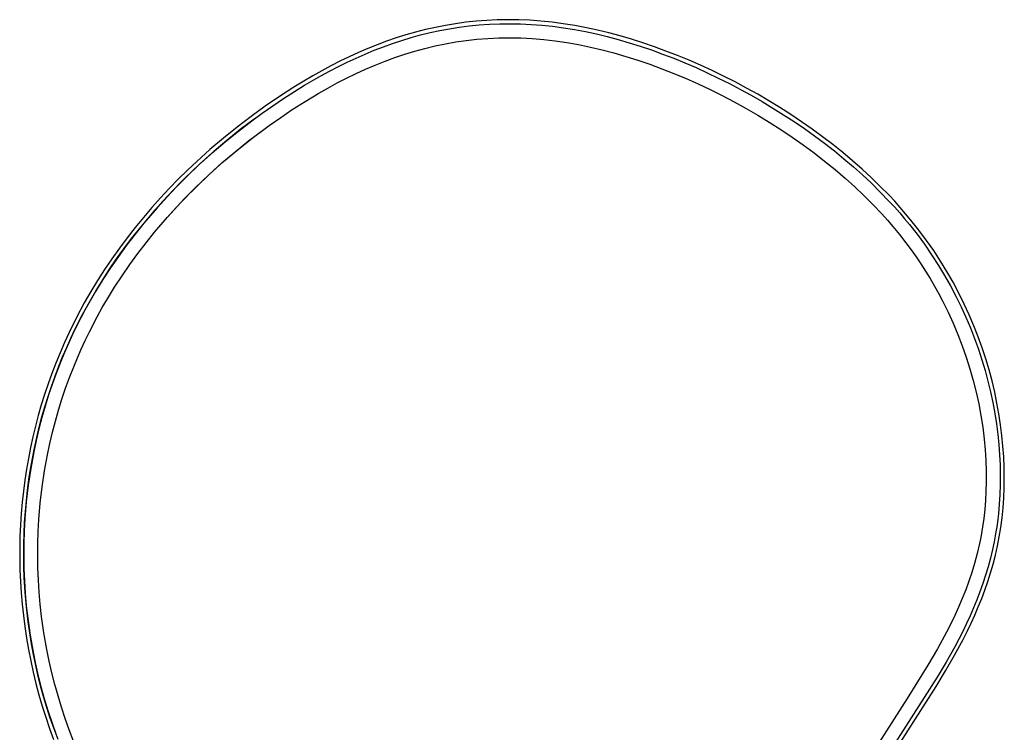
# Model space of a CAD drawing. Header units: millimetres. Extents: x 1723 to 2954, y 531 to 1242.
# Tile 3 of 3: x 2463 to 2954, y 886 to 1242. Entities that reach past the tile are written whole.
import ezdxf

# ---------------------------------------------------------------- set-up
doc = ezdxf.new("R2010")
doc.units = ezdxf.units.MM
doc.layers.add('Make2D$visible$Curves', color=7, linetype='Continuous', true_color=0x000000)

msp = doc.modelspace()

# ---------------------------------------------------------------- linework, layer by layer
at = {"layer": 'Make2D$visible$Curves'}
for p, q in [((2670.61, 1238.17), (2665.66, 1237.04)), ((2675.64, 1239.16), (2670.61, 1238.17)), ((2680.69, 1240.01), (2675.64, 1239.16)), ((2677.63, 1237.48), (2682.54, 1238.26)), ((2685.82, 1240.71), (2680.69, 1240.01)), ((2682.54, 1238.26), (2687.48, 1238.89)), ((2690.98, 1241.26), (2685.82, 1240.71)), ((2687.48, 1238.89), (2692.5, 1239.39)), ((2696.23, 1241.67), (2690.98, 1241.26)), ((2692.5, 1239.39), (2697.53, 1239.74)), ((2701.49, 1241.92), (2696.23, 1241.67)), ((2697.53, 1239.74), (2702.67, 1239.95)), ((2706.88, 1242.01), (2701.49, 1241.92)), ((2702.67, 1239.95), (2707.82, 1240.01)), ((2712.26, 1241.94), (2706.88, 1242.01)), ((2707.82, 1240.01), (2713.06, 1239.91)), ((2717.74, 1241.7), (2712.26, 1241.94)), ((2713.06, 1239.91), (2718.3, 1239.66)), ((2723.2, 1241.3), (2717.74, 1241.7)), ((2718.3, 1239.66), (2723.65, 1239.25)), ((2728.82, 1240.73), (2723.2, 1241.3)), ((2723.65, 1239.25), (2729, 1238.69)), ((2734.41, 1239.99), (2728.82, 1240.73)), ((2729, 1238.69), (2734.5, 1237.96)), ((2740.19, 1239.07), (2734.41, 1239.99)), ((2734.5, 1237.96), (2739.98, 1237.07)), ((2745.93, 1237.98), (2740.19, 1239.07)), ((2751.51, 1236.77), (2745.93, 1237.98)), ((2651.06, 1232.86), (2646.29, 1231.21)), ((2655.88, 1234.38), (2651.06, 1232.86)), ((2653.86, 1231.66), (2658.52, 1233.08)), ((2660.74, 1235.78), (2655.88, 1234.38)), ((2658.52, 1233.08), (2663.24, 1234.37)), ((2665.66, 1237.04), (2660.74, 1235.78)), ((2663.24, 1234.37), (2667.98, 1235.54)), ((2667.98, 1235.54), (2672.79, 1236.58)), ((2672.79, 1236.58), (2677.63, 1237.48)), ((2696.73, 1232.68), (2702.2, 1232.93)), ((2702.2, 1232.93), (2707.67, 1233.01)), ((2707.67, 1233.01), (2713.14, 1232.9)), ((2713.14, 1232.9), (2718.91, 1232.61)), ((2739.98, 1237.07), (2745.46, 1236.04)), ((2745.46, 1236.04), (2750.91, 1234.86)), ((2750.91, 1234.86), (2756.35, 1233.54)), ((2757.06, 1235.42), (2751.51, 1236.77)), ((2756.35, 1233.54), (2761.76, 1232.1)), ((2762.74, 1233.9), (2757.06, 1235.42)), ((2768.38, 1232.24), (2762.74, 1233.9)), ((2641.56, 1229.44), (2636.86, 1227.55)), ((2640.09, 1226.71), (2644.64, 1228.48)), ((2646.29, 1231.21), (2641.56, 1229.44)), ((2644.64, 1228.48), (2649.23, 1230.13)), ((2649.23, 1230.13), (2653.86, 1231.66)), ((2665.36, 1227.69), (2670.42, 1228.91)), ((2670.42, 1228.91), (2675.6, 1230)), ((2675.6, 1230), (2680.8, 1230.91)), ((2680.8, 1230.91), (2686.03, 1231.67)), ((2686.03, 1231.67), (2691.28, 1232.25)), ((2691.28, 1232.25), (2696.73, 1232.68)), ((2718.91, 1232.61), (2724.67, 1232.13)), ((2724.67, 1232.13), (2730.41, 1231.46)), ((2730.41, 1231.46), (2736.12, 1230.63)), ((2736.12, 1230.63), (2742.03, 1229.58)), ((2742.03, 1229.58), (2747.91, 1228.36)), ((2747.91, 1228.36), (2753.75, 1226.98)), ((2761.76, 1232.1), (2767.28, 1230.49)), ((2767.28, 1230.49), (2772.77, 1228.76)), ((2774.13, 1230.42), (2768.38, 1232.24)), ((2772.77, 1228.76), (2778.34, 1226.87)), ((2779.83, 1228.47), (2774.13, 1230.42)), ((2785.61, 1226.36), (2779.83, 1228.47)), ((2627.58, 1223.44), (2623.01, 1221.22)), ((2632.21, 1225.55), (2627.58, 1223.44)), ((2631.12, 1222.87), (2635.58, 1224.84)), ((2636.86, 1227.55), (2632.21, 1225.55)), ((2635.58, 1224.84), (2640.09, 1226.71)), ((2645.49, 1221.31), (2650.41, 1223.12)), ((2650.41, 1223.12), (2655.35, 1224.79)), ((2655.35, 1224.79), (2660.33, 1226.31)), ((2660.33, 1226.31), (2665.36, 1227.69)), ((2753.75, 1226.98), (2759.55, 1225.44)), ((2759.55, 1225.44), (2765.6, 1223.68)), ((2765.6, 1223.68), (2771.61, 1221.77)), ((2778.34, 1226.87), (2783.88, 1224.87)), ((2783.88, 1224.87), (2789.47, 1222.72)), ((2791.35, 1224.12), (2785.61, 1226.36)), ((2797.14, 1221.73), (2791.35, 1224.12)), ((2618.44, 1218.89), (2613.93, 1216.47)), ((2617.86, 1216.32), (2622.26, 1218.61)), ((2623.01, 1221.22), (2618.44, 1218.89)), ((2622.26, 1218.61), (2626.67, 1220.79)), ((2626.67, 1220.79), (2631.12, 1222.87)), ((2635.81, 1217.3), (2640.62, 1219.37)), ((2640.62, 1219.37), (2645.49, 1221.31)), ((2771.61, 1221.77), (2777.57, 1219.72)), ((2777.57, 1219.72), (2783.49, 1217.54)), ((2789.47, 1222.72), (2795.02, 1220.46)), ((2795.02, 1220.46), (2800.61, 1218.05)), ((2802.89, 1219.23), (2797.14, 1221.73)), ((2808.65, 1216.58), (2802.89, 1219.23)), ((2609.43, 1213.94), (2604.97, 1211.33)), ((2605.35, 1209.23), (2613.51, 1213.95)), ((2613.93, 1216.47), (2609.43, 1213.94)), ((2613.51, 1213.95), (2617.86, 1216.32)), ((2626.31, 1212.81), (2631.05, 1215.12)), ((2631.05, 1215.12), (2635.81, 1217.3)), ((2783.49, 1217.54), (2789.6, 1215.12)), ((2789.6, 1215.12), (2795.67, 1212.58)), ((2800.61, 1218.05), (2806.15, 1215.54)), ((2806.15, 1215.54), (2811.72, 1212.88)), ((2814.37, 1213.81), (2808.65, 1216.58)), ((2820.08, 1210.9), (2814.37, 1213.81)), ((2599.98, 1208.29), (2592.82, 1203.69)), ((2604.97, 1211.33), (2599.98, 1208.29)), ((2600.3, 1206.13), (2605.35, 1209.23)), ((2617, 1207.89), (2621.63, 1210.4)), ((2621.63, 1210.4), (2626.31, 1212.81)), ((2795.67, 1212.58), (2801.68, 1209.9)), ((2801.68, 1209.9), (2807.62, 1207.09)), ((2811.72, 1212.88), (2817.23, 1210.12)), ((2817.23, 1210.12), (2822.74, 1207.23)), ((2825.73, 1207.89), (2820.08, 1210.9)), ((2592.82, 1203.69), (2585.66, 1198.8)), ((2594.89, 1202.65), (2600.3, 1206.13)), ((2605.64, 1201.2), (2612.42, 1205.28)), ((2612.42, 1205.28), (2617, 1207.89)), ((2807.62, 1207.09), (2813.66, 1204.09)), ((2813.66, 1204.09), (2819.64, 1200.95)), ((2822.74, 1207.23), (2828.19, 1204.24)), ((2831.36, 1204.74), (2825.73, 1207.89)), ((2828.19, 1204.24), (2833.61, 1201.12)), ((2836.93, 1201.48), (2831.36, 1204.74)), ((2585.66, 1198.8), (2578.63, 1193.73)), ((2584.27, 1195.37), (2589.54, 1199.06)), ((2589.54, 1199.06), (2594.89, 1202.65)), ((2599.22, 1197.12), (2605.64, 1201.2)), ((2819.64, 1200.95), (2825.55, 1197.69)), ((2833.61, 1201.12), (2838.97, 1197.91)), ((2842.44, 1198.11), (2836.93, 1201.48)), ((2578.63, 1193.73), (2571.65, 1188.4)), ((2579.08, 1191.57), (2584.27, 1195.37)), ((2593.42, 1193.24), (2599.22, 1197.12)), ((2825.55, 1197.69), (2831.38, 1194.31)), ((2831.38, 1194.31), (2837.17, 1190.79)), ((2838.97, 1197.91), (2844.27, 1194.58)), ((2847.88, 1194.62), (2842.44, 1198.11)), ((2844.27, 1194.58), (2849.51, 1191.15)), ((2853.25, 1191.03), (2847.88, 1194.62)), ((2572.33, 1186.39), (2579.08, 1191.57)), ((2580.13, 1192.38), (2573.29, 1187.15)), ((2579.93, 1183.43), (2587.71, 1189.22)), ((2580.14, 1192.36), (2580.13, 1192.38)), ((2587.71, 1189.22), (2593.42, 1193.24)), ((2837.17, 1190.79), (2842.89, 1187.14)), ((2849.51, 1191.15), (2854.66, 1187.63)), ((2858.54, 1187.33), (2853.25, 1191.03)), ((2571.65, 1188.4), (2564.82, 1182.88)), ((2565.73, 1181.03), (2572.33, 1186.39)), ((2573.29, 1187.15), (2566.58, 1181.75)), ((2577.44, 1181.51), (2584.31, 1186.76)), ((2842.89, 1187.14), (2848.52, 1183.36)), ((2854.66, 1187.63), (2859.74, 1183.99)), ((2863.73, 1183.53), (2858.54, 1187.33)), ((2859.74, 1183.99), (2864.72, 1180.28)), ((2564.82, 1182.88), (2558.13, 1177.16)), ((2559.27, 1175.5), (2565.73, 1181.03)), ((2566.58, 1181.75), (2560.03, 1176.17)), ((2570.71, 1176.08), (2577.44, 1181.51)), ((2572.33, 1177.41), (2579.93, 1183.43)), ((2848.52, 1183.36), (2854.07, 1179.46)), ((2854.07, 1179.46), (2859.46, 1175.48)), ((2868.84, 1179.63), (2863.73, 1183.53)), ((2864.72, 1180.28), (2869.62, 1176.46)), ((2873.82, 1175.64), (2868.84, 1179.63)), ((2558.13, 1177.16), (2551.59, 1171.27)), ((2552.96, 1169.8), (2559.27, 1175.5)), ((2560.03, 1176.17), (2553.62, 1170.41)), ((2564.14, 1170.46), (2570.71, 1176.08)), ((2564.93, 1171.15), (2572.33, 1177.41)), ((2859.46, 1175.48), (2864.76, 1171.38)), ((2869.62, 1176.46), (2874.4, 1172.56)), ((2878.71, 1171.53), (2873.82, 1175.64)), ((2552.96, 1169.8), (2545.65, 1162.8)), ((2552.96, 1169.8), (2546.62, 1163.76)), ((2551.59, 1171.27), (2546.92, 1166.84)), ((2548.44, 1165.53), (2552.96, 1169.8)), ((2552.96, 1169.8), (2552.96, 1169.8)), ((2557.72, 1164.67), (2564.93, 1171.15)), ((2557.72, 1164.67), (2564.14, 1170.46)), ((2864.76, 1171.38), (2869.96, 1167.15)), ((2874.4, 1172.56), (2879.09, 1168.56)), ((2883.46, 1167.36), (2878.71, 1171.53)), ((2546.92, 1166.84), (2542.35, 1162.33)), ((2544.01, 1161.16), (2548.44, 1165.53)), ((2550.57, 1157.82), (2557.72, 1164.67)), ((2551.53, 1158.76), (2557.72, 1164.67)), ((2869.96, 1167.15), (2875.05, 1162.8)), ((2879.09, 1168.56), (2883.63, 1164.5)), ((2888.1, 1163.08), (2883.46, 1167.36)), ((2883.63, 1164.5), (2888.08, 1160.33)), ((2542.35, 1162.33), (2537.86, 1157.71)), ((2545.65, 1162.8), (2538.57, 1155.56)), ((2539.67, 1156.71), (2544.01, 1161.16)), ((2546.62, 1163.76), (2540.47, 1157.54)), ((2875.05, 1162.8), (2879.77, 1158.55)), ((2888.08, 1160.33), (2892.53, 1155.95)), ((2892.54, 1158.76), (2888.1, 1163.08)), ((2538.57, 1155.56), (2531.74, 1148.08)), ((2537.86, 1157.71), (2533.47, 1153.01)), ((2540.47, 1157.54), (2534.49, 1151.16)), ((2535.42, 1152.18), (2539.67, 1156.71)), ((2543.66, 1150.75), (2550.57, 1157.82)), ((2545.51, 1152.69), (2551.53, 1158.76)), ((2879.77, 1158.55), (2884.38, 1154.17)), ((2892.53, 1155.95), (2896.86, 1151.45)), ((2896.88, 1154.34), (2892.54, 1158.76)), ((2899.7, 1151.32), (2896.88, 1154.34)), ((2534.49, 1151.16), (2528.69, 1144.61)), ((2533.47, 1153.01), (2529.16, 1148.18)), ((2531.12, 1147.38), (2535.42, 1152.18)), ((2536.98, 1143.45), (2543.66, 1150.75)), ((2539.66, 1146.45), (2545.51, 1152.69)), ((2884.38, 1154.17), (2888.87, 1149.68)), ((2888.87, 1149.68), (2893.23, 1145.06)), ((2896.86, 1151.45), (2899.56, 1148.51)), ((2902.47, 1148.26), (2899.7, 1151.32)), ((2529.16, 1148.18), (2524.94, 1143.25)), ((2531.74, 1148.08), (2525.15, 1140.38)), ((2526.91, 1142.49), (2531.12, 1147.38)), ((2528.69, 1144.61), (2528.7, 1144.59)), ((2534, 1140.04), (2539.66, 1146.45)), ((2893.23, 1145.06), (2896.05, 1141.94)), ((2899.56, 1148.51), (2902.21, 1145.52)), ((2902.21, 1145.52), (2904.68, 1142.63)), ((2905.18, 1145.14), (2902.47, 1148.26)), ((2907.82, 1141.97), (2905.18, 1145.14)), ((2525.15, 1140.38), (2520.79, 1134.96)), ((2524.94, 1143.25), (2520.83, 1138.23)), ((2522.92, 1137.64), (2526.91, 1142.49)), ((2530.55, 1135.93), (2536.98, 1143.45)), ((2896.05, 1141.94), (2898.8, 1138.75)), ((2904.68, 1142.63), (2907.08, 1139.71)), ((2907.08, 1139.71), (2910.88, 1134.86)), ((2911.79, 1136.97), (2907.82, 1141.97)), ((2520.79, 1134.96), (2516.55, 1129.42)), ((2520.83, 1138.23), (2516.84, 1133.12)), ((2519.04, 1132.71), (2522.92, 1137.64)), ((2526.29, 1130.63), (2530.55, 1135.93)), ((2898.8, 1138.75), (2902.1, 1134.73)), ((2902.1, 1134.73), (2905.3, 1130.63)), ((2910.88, 1134.86), (2914.53, 1129.9)), ((2915.6, 1131.84), (2911.79, 1136.97)), ((2516.84, 1133.12), (2512.95, 1127.92)), ((2515.26, 1127.68), (2519.04, 1132.71)), ((2522.16, 1125.24), (2526.29, 1130.63)), ((2905.3, 1130.63), (2907.88, 1127.16)), ((2914.53, 1129.9), (2918.14, 1124.67)), ((2919.19, 1126.69), (2915.6, 1131.84)), ((2512.95, 1127.92), (2509.19, 1122.62)), ((2511.6, 1122.58), (2515.26, 1127.68)), ((2516.55, 1129.42), (2512.45, 1123.79)), ((2518.16, 1119.74), (2522.16, 1125.24)), ((2907.88, 1127.16), (2910.38, 1123.63)), ((2922.62, 1121.43), (2919.19, 1126.69)), ((2509.19, 1122.62), (2505.56, 1117.24)), ((2508.06, 1117.39), (2511.6, 1122.58)), ((2512.45, 1123.79), (2508.49, 1118.04)), ((2910.38, 1123.63), (2912.8, 1120.04)), ((2912.8, 1120.04), (2915.15, 1116.41)), ((2918.14, 1124.67), (2921.58, 1119.32)), ((2925.8, 1116.21), (2922.62, 1121.43)), ((2505.56, 1117.24), (2502.05, 1111.77)), ((2504.63, 1112.12), (2508.06, 1117.39)), ((2508.49, 1118.04), (2504.69, 1112.21)), ((2514.31, 1114.14), (2518.16, 1119.74)), ((2915.15, 1116.41), (2917.41, 1112.72)), ((2921.58, 1119.32), (2924.62, 1114.27)), ((2928.83, 1110.9), (2925.8, 1116.21)), ((2502.05, 1111.77), (2498.68, 1106.22)), ((2504.69, 1112.21), (2501.04, 1106.27)), ((2501.34, 1106.78), (2504.63, 1112.12)), ((2510.6, 1108.46), (2514.31, 1114.14)), ((2917.41, 1112.72), (2919.59, 1108.98)), ((2924.62, 1114.27), (2927.52, 1109.13)), ((2931.71, 1105.5), (2928.83, 1110.9)), ((2498.68, 1106.22), (2495.46, 1100.59)), ((2498.18, 1101.35), (2501.34, 1106.78)), ((2501.04, 1106.27), (2498.37, 1101.69)), ((2507.05, 1102.68), (2510.6, 1108.46)), ((2919.59, 1108.98), (2921.69, 1105.2)), ((2921.69, 1105.2), (2923.71, 1101.37)), ((2927.52, 1109.13), (2930.27, 1103.91)), ((2934.42, 1100.01), (2931.71, 1105.5)), ((2495.46, 1100.59), (2491.54, 1093.27)), ((2494.58, 1094.78), (2498.18, 1101.35)), ((2498.37, 1101.69), (2495.79, 1097.05)), ((2504.45, 1098.23), (2507.05, 1102.68)), ((2923.71, 1101.37), (2926.39, 1095.94)), ((2930.19, 1104.06), (2930.19, 1104.07)), ((2930.27, 1103.91), (2932.87, 1098.62)), ((2495.79, 1097.05), (2491.78, 1089.32)), ((2501.95, 1093.72), (2504.45, 1098.23)), ((2926.39, 1095.94), (2928.9, 1090.43)), ((2932.87, 1098.62), (2935.24, 1093.42)), ((2936.89, 1094.63), (2934.42, 1100.01)), ((2491.54, 1093.27), (2487.86, 1085.82)), ((2490.95, 1087.63), (2494.58, 1094.78)), ((2498.05, 1086.2), (2501.95, 1093.72)), ((2928.9, 1090.43), (2931.25, 1084.85)), ((2935.24, 1093.42), (2937.47, 1088.15)), ((2939.2, 1089.18), (2936.89, 1094.63)), ((2487.86, 1085.82), (2485.55, 1080.79)), ((2488.76, 1083.03), (2490.95, 1087.63)), ((2491.78, 1089.32), (2489.63, 1084.89)), ((2495.96, 1081.89), (2498.05, 1086.2)), ((2937.47, 1088.15), (2939.54, 1082.83)), ((2941.36, 1083.67), (2939.2, 1089.18)), ((2485.55, 1080.79), (2483.35, 1075.72)), ((2486.67, 1078.39), (2488.76, 1083.03)), ((2489.63, 1084.89), (2487.57, 1080.41)), ((2493.95, 1077.55), (2495.96, 1081.89)), ((2931.25, 1084.85), (2933.43, 1079.2)), ((2939.54, 1082.83), (2941.47, 1077.45)), ((2943.37, 1078.1), (2941.36, 1083.67)), ((2483.35, 1075.72), (2481.26, 1070.6)), ((2485.59, 1075.9), (2483.71, 1071.35)), ((2484.67, 1073.71), (2486.67, 1078.39)), ((2487.57, 1080.41), (2485.59, 1075.9)), ((2492.04, 1073.16), (2493.95, 1077.55)), ((2933.43, 1079.2), (2935.43, 1073.48)), ((2941.47, 1077.45), (2943.19, 1072.21)), ((2945.15, 1072.66), (2943.37, 1078.1)), ((2483.71, 1071.35), (2481.57, 1065.85)), ((2482.77, 1068.99), (2484.67, 1073.71)), ((2490.2, 1068.74), (2492.04, 1073.16)), ((2935.43, 1073.48), (2937.25, 1067.7)), ((2943.19, 1072.21), (2944.77, 1066.93)), ((2946.78, 1067.18), (2945.15, 1072.66)), ((2481.26, 1070.6), (2479.28, 1065.44)), ((2481.57, 1065.85), (2479.55, 1060.31)), ((2480.87, 1063.99), (2482.77, 1068.99)), ((2488.12, 1063.39), (2490.2, 1068.74)), ((2937.25, 1067.7), (2938.9, 1061.88)), ((2944.77, 1066.93), (2946.21, 1061.61)), ((2948.26, 1061.65), (2946.78, 1067.18)), ((2479.28, 1065.44), (2477.41, 1060.22)), ((2479.08, 1058.95), (2480.87, 1063.99)), ((2486.16, 1058), (2488.12, 1063.39)), ((2938.9, 1061.88), (2940.37, 1056)), ((2946.21, 1061.61), (2947.5, 1056.25)), ((2949.59, 1056.08), (2948.26, 1061.65)), ((2477.41, 1060.22), (2475.65, 1054.96)), ((2477.4, 1053.88), (2479.08, 1058.95)), ((2479.55, 1060.31), (2477.67, 1054.71)), ((2484.33, 1052.56), (2486.16, 1058)), ((2940.37, 1056), (2941.64, 1050.21)), ((2947.5, 1056.25), (2948.65, 1050.85)), ((2950.73, 1050.63), (2949.59, 1056.08)), ((2475.65, 1054.96), (2474.01, 1049.67)), ((2475.83, 1048.77), (2477.4, 1053.88)), ((2477.67, 1054.71), (2475.92, 1049.08)), ((2482.63, 1047.08), (2484.33, 1052.56)), ((2474.01, 1049.67), (2472.48, 1044.34)), ((2475.92, 1049.08), (2474.3, 1043.41)), ((2474.36, 1043.65), (2475.83, 1048.77)), ((2481.05, 1041.56), (2482.63, 1047.08)), ((2941.64, 1050.21), (2942.72, 1044.38)), ((2948.65, 1050.85), (2949.65, 1045.42)), ((2951.72, 1045.16), (2950.73, 1050.63)), ((2472.48, 1044.34), (2471.08, 1039.03)), ((2474.3, 1043.41), (2472.81, 1037.7)), ((2473.01, 1038.51), (2474.36, 1043.65)), ((2479.6, 1036.01), (2481.05, 1041.56)), ((2942.72, 1044.38), (2943.63, 1038.52)), ((2949.65, 1045.42), (2950.46, 1040.21)), ((2952.54, 1039.76), (2951.72, 1045.16)), ((2471.08, 1039.03), (2469.8, 1033.7)), ((2472.81, 1037.7), (2471.45, 1031.95)), ((2471.76, 1033.34), (2473.01, 1038.51)), ((2943.63, 1038.52), (2944.35, 1032.64)), ((2950.46, 1040.21), (2951.13, 1034.99)), ((2953.22, 1034.35), (2952.54, 1039.76)), ((2469.8, 1033.7), (2468.62, 1028.34)), ((2471.45, 1031.95), (2470.23, 1026.18)), ((2470.63, 1028.14), (2471.76, 1033.34)), ((2478.28, 1030.42), (2479.6, 1036.01)), ((2944.35, 1032.64), (2944.85, 1027.27)), ((2951.13, 1034.99), (2951.66, 1029.85)), ((2953.73, 1029.03), (2953.22, 1034.35)), ((2468.62, 1028.34), (2467.57, 1022.95)), ((2469.59, 1022.91), (2470.63, 1028.14)), ((2477.09, 1024.81), (2478.28, 1030.42)), ((2944.85, 1027.27), (2945.18, 1021.89)), ((2951.66, 1029.85), (2952.04, 1024.7)), ((2954.1, 1023.7), (2953.73, 1029.03)), ((2467.57, 1022.95), (2466.62, 1017.52)), ((2468.67, 1017.66), (2469.59, 1022.91)), ((2470.23, 1026.18), (2468.72, 1017.95)), ((2475.62, 1016.8), (2477.09, 1024.81)), ((2945.18, 1021.89), (2945.36, 1016.5)), ((2952.04, 1024.7), (2952.28, 1019.7)), ((2954.32, 1018.53), (2954.1, 1023.7)), ((2466.62, 1017.52), (2465.79, 1012.06)), ((2468.72, 1017.95), (2467.48, 1009.67)), ((2467.86, 1012.4), (2468.67, 1017.66)), ((2474.42, 1008.75), (2475.62, 1016.8)), ((2952.28, 1019.7), (2952.39, 1014.69)), ((2954.39, 1013.34), (2954.32, 1018.53)), ((2465.79, 1012.06), (2465.07, 1006.59)), ((2467.15, 1007.11), (2467.86, 1012.4)), ((2945.36, 1016.5), (2945.37, 1011.11)), ((2952.39, 1014.69), (2952.35, 1009.8)), ((2954.32, 1008.29), (2954.39, 1013.34)), ((2467.48, 1009.67), (2466.51, 1001.35)), ((2466.55, 1001.77), (2467.15, 1007.11)), ((2473.47, 1000.66), (2474.42, 1008.75)), ((2945.37, 1011.11), (2945.25, 1006.56)), ((2952.35, 1009.8), (2952.19, 1004.92)), ((2954.1, 1003.24), (2954.32, 1008.29)), ((2465.07, 1006.59), (2464.48, 1001.1)), ((2945.01, 1002.02), (2944.63, 997.48)), ((2945.25, 1006.56), (2945.01, 1002.02)), ((2952.19, 1004.92), (2951.89, 1000.14)), ((2953.75, 998.31), (2954.1, 1003.24)), ((2464.48, 1001.1), (2463.98, 995.48)), ((2466.51, 1001.35), (2465.81, 993.01)), ((2466.06, 996.42), (2466.55, 1001.77)), ((2472.8, 992.54), (2473.47, 1000.66)), ((2944.63, 997.48), (2944.13, 992.96)), ((2951.89, 1000.14), (2951.46, 995.38)), ((2953.25, 993.38), (2953.75, 998.31)), ((2463.98, 995.48), (2463.61, 989.85)), ((2465.81, 993.01), (2465.47, 986.79)), ((2465.68, 990.97), (2466.06, 996.42)), ((2472.46, 986.48), (2472.8, 992.54)), ((2944.13, 992.96), (2943.69, 989.8)), ((2951.14, 992.6), (2950.77, 989.82)), ((2951.46, 995.38), (2951.14, 992.6)), ((2952.61, 988.54), (2953.25, 993.38)), ((2463.61, 989.85), (2463.37, 984.22)), ((2465.41, 985.51), (2465.68, 990.97)), ((2943.69, 989.8), (2943.19, 986.66)), ((2950.77, 989.82), (2950.06, 985.29)), ((2951.84, 983.86), (2952.61, 988.54)), ((2463.37, 984.22), (2463.24, 978.58)), ((2465.26, 980.02), (2465.41, 985.51)), ((2465.47, 986.79), (2465.27, 980.56)), ((2472.27, 980.42), (2472.46, 986.48)), ((2942.63, 983.53), (2941.99, 980.41)), ((2943.19, 986.66), (2942.63, 983.53)), ((2950.06, 985.29), (2949.34, 981.37)), ((2950.95, 979.26), (2951.84, 983.86)), ((2463.24, 978.58), (2463.24, 972.88)), ((2465.27, 980.56), (2465.23, 974.32)), ((2465.23, 974.54), (2465.26, 980.02)), ((2472.23, 974.35), (2472.27, 980.42)), ((2941.99, 980.41), (2940.84, 975.44)), ((2948.52, 977.48), (2947.48, 973.14)), ((2949.34, 981.37), (2948.52, 977.48)), ((2949.92, 974.69), (2950.95, 979.26)), ((2463.24, 972.88), (2463.36, 967.19)), ((2465.3, 969.04), (2465.23, 974.54)), ((2465.23, 974.32), (2465.33, 968.09)), ((2472.33, 968.29), (2472.23, 974.35)), ((2940.84, 975.44), (2939.52, 970.52)), ((2947.48, 973.14), (2946.33, 968.86)), ((2948.78, 970.24), (2949.92, 974.69)), ((2465.5, 963.55), (2465.3, 969.04)), ((2465.33, 968.09), (2465.58, 961.86)), ((2472.57, 962.23), (2472.33, 968.29)), ((2939.52, 970.52), (2938.18, 966.08)), ((2946.33, 968.86), (2945.07, 964.66)), ((2947.52, 965.82), (2948.78, 970.24)), ((2463.36, 967.19), (2463.6, 961.5)), ((2465.94, 956.17), (2465.5, 963.55)), ((2938.18, 966.08), (2936.71, 961.69)), ((2945.07, 964.66), (2943.71, 960.5)), ((2946.15, 961.5), (2947.52, 965.82)), ((2463.6, 961.5), (2463.96, 955.81)), ((2465.58, 961.86), (2465.98, 955.64)), ((2472.96, 956.17), (2472.57, 962.23)), ((2936.71, 961.69), (2935.12, 957.33)), ((2943.71, 960.5), (2942.25, 956.41)), ((2944.68, 957.21), (2946.15, 961.5)), ((2463.96, 955.81), (2464.45, 950.17)), ((2466.6, 948.81), (2465.94, 956.17)), ((2465.98, 955.64), (2466.53, 949.43)), ((2473.5, 950.13), (2472.96, 956.17)), ((2933.41, 953.02), (2931.59, 948.75)), ((2935.12, 957.33), (2933.41, 953.02)), ((2942.25, 956.41), (2940.7, 952.36)), ((2941.42, 948.84), (2943.1, 953.01)), ((2943.1, 953.01), (2944.68, 957.21)), ((2464.45, 950.17), (2465.06, 944.53)), ((2466.53, 949.43), (2467.23, 943.23)), ((2467.47, 941.38), (2466.6, 948.81)), ((2474.17, 944.1), (2473.5, 950.13)), ((2931.59, 948.75), (2929.68, 944.52)), ((2939.05, 948.36), (2937.32, 944.4)), ((2940.7, 952.36), (2939.05, 948.36)), ((2939.66, 944.73), (2941.42, 948.84)), ((2465.06, 944.53), (2465.77, 938.97)), ((2467.23, 943.23), (2468.42, 934.74)), ((2475.34, 935.83), (2474.17, 944.1)), ((2929.68, 944.52), (2927.66, 940.34)), ((2937.32, 944.4), (2935.51, 940.48)), ((2937.81, 940.66), (2939.66, 944.73)), ((2465.77, 938.97), (2466.64, 933.26)), ((2468.08, 936.98), (2467.47, 941.38)), ((2927.66, 940.34), (2925.57, 936.19)), ((2935.51, 940.48), (2933.62, 936.6)), ((2935.87, 936.63), (2937.81, 940.66)), ((2466.64, 933.26), (2467.62, 927.56)), ((2468.96, 931.46), (2468.08, 936.98)), ((2468.42, 934.74), (2469.9, 926.29)), ((2476.77, 927.61), (2475.34, 935.83)), ((2925.57, 936.19), (2921.06, 927.87)), ((2933.62, 936.6), (2929.63, 928.9)), ((2933.86, 932.63), (2935.87, 936.63)), ((2469.96, 925.95), (2468.96, 931.46)), ((2929.63, 928.9), (2925.38, 921.3)), ((2929.62, 924.72), (2933.86, 932.63)), ((2467.62, 927.56), (2468.74, 921.9)), ((2469.9, 926.29), (2471.12, 920.29)), ((2471.09, 920.44), (2469.96, 925.95)), ((2477.96, 921.76), (2476.77, 927.61)), ((2921.06, 927.87), (2916.31, 919.68)), ((2925.12, 916.89), (2929.62, 924.72)), ((2468.74, 921.9), (2469.97, 916.25)), ((2472.33, 914.96), (2471.09, 920.44)), ((2471.12, 920.29), (2472.48, 914.31)), ((2479.29, 915.95), (2477.96, 921.76)), ((2916.31, 919.68), (2905.95, 903.07)), ((2925.38, 921.3), (2920.9, 913.74)), ((2469.97, 916.25), (2471.35, 910.58)), ((2473.69, 909.5), (2472.33, 914.96)), ((2472.48, 914.31), (2473.99, 908.37)), ((2480.76, 910.16), (2479.29, 915.95)), ((2920.9, 913.74), (2864.22, 825)), ((2920.4, 909.09), (2925.12, 916.89)), ((2471.35, 910.58), (2472.85, 904.94)), ((2475.17, 904.08), (2473.69, 909.5)), ((2482.36, 904.42), (2480.76, 910.16)), ((2862.16, 818.25), (2920.4, 909.09)), ((2472.85, 904.94), (2474.48, 899.33)), ((2473.99, 908.37), (2475.64, 902.46)), ((2476.79, 898.64), (2475.17, 904.08)), ((2484.1, 898.72), (2482.36, 904.42)), ((2474.48, 899.33), (2476.24, 893.76)), ((2475.64, 902.46), (2477.43, 896.59)), ((2905.95, 903.07), (2853.36, 821.27)), ((2478.52, 893.24), (2476.79, 898.64)), ((2477.43, 896.59), (2479.36, 890.77)), ((2485.98, 893.06), (2484.1, 898.72)), ((2476.24, 893.76), (2478.15, 888.19)), ((2480.38, 887.88), (2478.52, 893.24)), ((2479.36, 890.77), (2481.44, 884.99)), ((2487.99, 887.44), (2485.98, 893.06)), ((2478.15, 888.19), (2480.18, 882.66)), ((2482.36, 882.56), (2480.38, 887.88)), ((2490.15, 881.88), (2487.99, 887.44))]:
    msp.add_line(p, q, dxfattribs=at)

doc.saveas('drawing.dxf')
